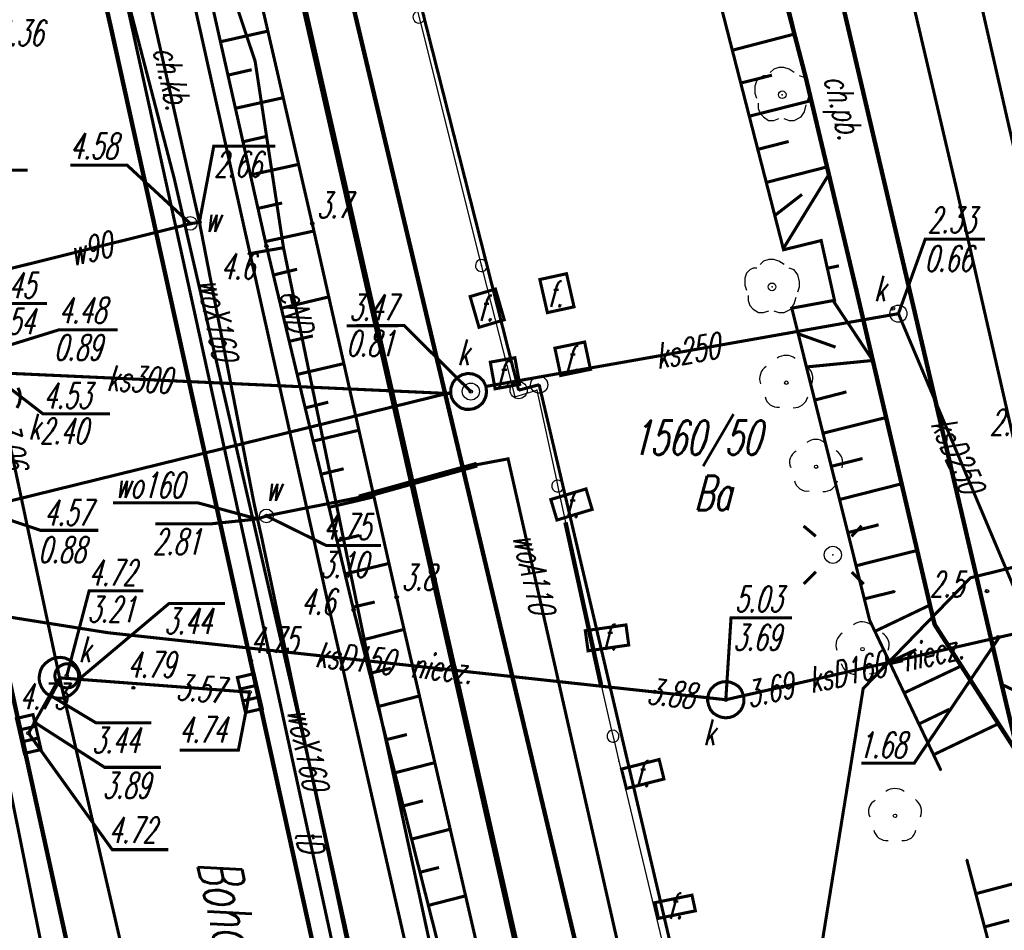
# Model space of a CAD drawing. Extents: x 6425777 to 6426103, y 6050596 to 6051176.
# Tile 37 of 72: x 6425841 to 6425870, y 6050862 to 6050889. Entities that reach past the tile are written whole.
import ezdxf

# ---------------------------------------------------------------- set-up
doc = ezdxf.new("R2010")
doc.units = 0
doc.header["$MEASUREMENT"] = 0
for name, pattern in [('BKO', [1.5, 1, -0.5]), ('GUZ', [1.5, 1, -0.5]), ('KOR', [4, 3, -1]), ('WRU', [1.5, 1, -0.5])]:
    doc.linetypes.add(name, pattern=pattern)
doc.layers.get('0').update_dxf_attribs({"linetype": 'CONTINUOUS'})
for name, color, linetype in [('202_punkt_graniczny', 7, 'CONTINUOUS'), ('210_oznaczenie_konturu_uzytku_gruntowego', 96, 'CONTINUOUS'), ('211_numer_dzialki_ewidencyjnej', 7, 'CONTINUOUS'), ('218_kontur_uzytku_gruntowego', 96, 'GUZ'), ('219_dzialka_ewidencyjna', 7, 'CONTINUOUS'), ('360_Fundament_obrys', 7, 'CONTINUOUS'), ('432_Jezdnia', 7, 'CONTINUOUS'), ('510_Podpora_jednoslupowa_symb__SEPOW', 7, 'CONTINUOUS'), ('621_Punkt_rzednej_przewodu_SWPOD', 5, 'CONTINUOUS'), ('621_Punkt_rzednej_przewodu_SWPOD_Atr2', 5, 'CONTINUOUS'), ('621_Punkt_rzednej_przewodu_SWPOD_Atr3', 5, 'CONTINUOUS'), ('622_Punkt_rzednej_przewodu_SKPOD', 36, 'CONTINUOUS'), ('622_Punkt_rzednej_przewodu_SKPOD_Atr2', 36, 'CONTINUOUS'), ('622_Punkt_rzednej_przewodu_SKPOD_Atr3', 36, 'CONTINUOUS'), ('820_Skarpa_nieumocniona', 7, 'CONTINUOUS'), ('823_Szczyt_skarpy_nieumocninej', 7, 'WRU'), ('824_Podnoze_skarpy_nieumocninej', 7, 'WRU'), ('drzewo_lisciaste__punkt_', 96, 'CONTINUOUS'), ('GEO_KOM___drzewa_lisciaste', 96, 'CONTINUOUS'), ('GEO_KOM_fundament', 7, 'CONTINUOUS'), ('GEO_KOM_obszar_utwardzony', 7, 'KOR'), ('GEO_KOM_opis_nawierzchni', 7, 'CONTINUOUS'), ('GEO_KOM_siec_e', 1, 'CONTINUOUS'), ('jezdnia__powierzchnia_', 7, 'KOR'), ('komora_podziemna___przewod_kanalizacyjny__powierzchnia_', 36, 'CONTINUOUS'), ('kratka_sciekowa__punkt_', 36, 'CONTINUOUS'), ('kraweznik__linia_', 7, 'CONTINUOUS'), ('latarnia__punkt_', 7, 'CONTINUOUS'), ('ogrodzenie_trwale__linia_', 7, 'CONTINUOUS'), ('przewod_elektroenergetyczny__linia_', 1, 'CONTINUOUS'), ('przewod_kanalizacyjny__linia_', 36, 'CONTINUOUS'), ('przewod_kanalizacyjny__linia__Atr1', 36, 'CONTINUOUS'), ('przewod_telekomunikacyjny__linia_', 30, 'CONTINUOUS'), ('przewod_telekomunikacyjny__linia__Atr1', 30, 'CONTINUOUS'), ('przewod_wodociagowy__linia_', 5, 'CONTINUOUS'), ('przewod_wodociagowy__linia__Atr1', 5, 'CONTINUOUS'), ('punkt_o_okreslonej_wysokosci__siec_kanalizacyjna_', 36, 'CONTINUOUS'), ('punkt_o_okreslonej_wysokosci__siec_kanalizacyjna__Atr2', 36, 'CONTINUOUS'), ('punkt_o_okreslonej_wysokosci__siec_kanalizacyjna__Atr3', 36, 'CONTINUOUS'), ('punkt_o_okreslonej_wysokosci__siec_telekomunikacyjna__Atr2', 30, 'CONTINUOUS'), ('punkt_o_okreslonej_wysokosci__siec_wodociagowa_', 5, 'CONTINUOUS'), ('punkt_o_okreslonej_wysokosci__siec_wodociagowa__Atr2', 5, 'CONTINUOUS'), ('punkt_o_okreslonej_wysokosci__siec_wodociagowa__Atr3', 5, 'CONTINUOUS'), ('punkt_wysokosciowy_naturalny', 7, 'CONTINUOUS'), ('punkt_wysokosciowy_naturalny_Atr2', 7, 'CONTINUOUS'), ('punkt_wysokosciowy_sztuczny', 7, 'CONTINUOUS'), ('punkt_wysokosciowy_sztuczny_Atr2', 7, 'CONTINUOUS'), ('rura_ochronna___przewod_wodociagowy__linia_', 7, 'CONTINUOUS'), ('Sn_15kV', 1, 'BKO'), ('studzienka___przewod_kanalizacyjny__powierzchnia_', 36, 'CONTINUOUS'), ('tor_kolejowy__linia_', 7, 'CONTINUOUS'), ('wlaz___siec_kanalizacyjna__powierzchnia_', 7, 'CONTINUOUS'), ('wlaz___siec_kanalizacyjna__powierzchnia__Atr17', 7, 'CONTINUOUS'), ('wlaz_okragly___siec_kanalizacyjna__punkt_', 7, 'CONTINUOUS'), ('wlaz_okragly___siec_kanalizacyjna__punkt__Atr17', 7, 'CONTINUOUS'), ('zasuwa___siec_wodociagowa__punkt_', 5, 'CONTINUOUS'), ('zasuwa___siec_wodociagowa__punkt__Atr17', 5, 'CONTINUOUS')]:
    doc.layers.add(name, color=color, linetype=linetype)
doc.styles.get("Standard").update_dxf_attribs({"font": 'simplex.shx', "width": 0.85})

# ---------------------------------------------------------------- blocks, each defined once
blk = doc.blocks.new('202')
at = {"color": 0, "linetype": 'Continuous'}
blk.add_circle((0, 0), 0.5, dxfattribs=at)
blk = doc.blocks.new('922')
at = {"color": 0, "linetype": 'Continuous'}
for points in [[(0.7, 1.3), (0.4, 1.5), (0.1, 1.6), (-0.2, 1.6), (-0.5, 1.5), (-0.7, 1.3)], [(-0.9, 1.1), (-1.1, 1.1), (-1.3, 1), (-1.5, 0.8), (-1.6, 0.5), (-1.6, 0.1), (-1.5, -0.2)], [(1.5, -0.3), (1.6, 0), (1.6, 0.3), (1.5, 0.7), (1.3, 1), (1, 1.1)], [(-1.4, -0.5), (-1.4, -0.8), (-1.3, -1.1), (-1.1, -1.3), (-0.8, -1.5), (-0.5, -1.5), (-0.2, -1.4)], [(0.1, -1.4), (0.4, -1.5), (0.7, -1.5), (1.1, -1.3), (1.3, -1), (1.4, -0.6)]]:
    blk.add_lwpolyline(points, dxfattribs=at)
blk.add_circle((0, 0), 0.224, dxfattribs=at)
blk = doc.blocks.new('801')
at = {"color": 0, "linetype": 'Continuous'}
blk.add_circle((0, 0), 0.1, dxfattribs=at)

msp = doc.modelspace()

# ---------------------------------------------------------------- linework, layer by layer
for p in [(6425843.37, 6050888.59), (6425847.59, 6050887.6), (6425863.7, 6050887.12), (6425864.28, 6050884.77), (6425845.22, 6050884.18), (6425845.96, 6050882.89), (6425845.69, 6050882.85), (6425845.69, 6050882.84), (6425849.26, 6050882.85), (6425864.15, 6050882.35), (6425847.92, 6050882.19), (6425848.42, 6050882.14), (6425848.42, 6050882.14), (6425863.05, 6050882.08), (6425847.39, 6050881.96), (6425854.21, 6050881.62), (6425865.17, 6050880.94), (6425864.54, 6050880.6), (6425863.29, 6050880.37), (6425866.41, 6050880.21), (6425854.34, 6050878.08), (6425855.9, 6050878.13), (6425853.31, 6050877.9), (6425853.31, 6050877.87), (6425853.9, 6050877.93), (6425855.19, 6050877.78), (6425855.3, 6050877.97), (6425855.83, 6050877.97), (6425851.71, 6050877.33), (6425854.08, 6050875.79), (6425854.99, 6050875.96), (6425850.63, 6050874.83), (6425847.56, 6050874.65), (6425847.92, 6050874.29), (6425847.66, 6050874.2), (6425856.67, 6050874.1), (6425847.77, 6050873.71), (6425864.49, 6050873.15), (6425868.52, 6050872.48), (6425866.3, 6050872.08), (6425869, 6050872.09), (6425851.73, 6050871.91), (6425847.75, 6050871.43), (6425849.77, 6050871.52), (6425850.47, 6050871.54), (6425867.37, 6050871.52), (6425865.57, 6050871.23), (6425867.46, 6050871.13), (6425867.47, 6050871.11), (6425843.29, 6050870.87), (6425869.33, 6050870.74), (6425869.36, 6050870.74), (6425850.84, 6050870.39), (6425847.47, 6050870.05), (6425841.87, 6050869.55), (6425842.08, 6050869.61), (6425842.42, 6050869.53), (6425842.44, 6050869.51), (6425857.71, 6050869.34), (6425844.03, 6050869.26), (6425847.15, 6050869.16), (6425847.43, 6050869.13), (6425859.28, 6050869.14), (6425863.02, 6050869.29), (6425865.38, 6050869.24), (6425841.59, 6050869.04), (6425861.36, 6050868.91), (6425841.15, 6050868.24), (6425840.96, 6050867.93), (6425858.23, 6050867.11), (6425867.65, 6050866.85), (6425849.38, 6050866.15), (6425868.41, 6050864.23)]:
    msp.add_point(p)
at = {"color": 7}
for p in [(6425868.12, 6050883.82), (6425866.53, 6050881.78), (6425869.43, 6050869.36)]:
    msp.add_point(p, dxfattribs=at)
at = {"layer": '202_punkt_graniczny', "color": 7}
for p in [(6425855.9, 6050878.13), (6425855.3, 6050877.97)]:
    msp.add_point(p, dxfattribs=at)
at = {"layer": '218_kontur_uzytku_gruntowego', "linetype": 'GUZ', "const_width": 0.09}
for points in [[(6425864.8, 6050906.99), (6425881.51, 6050833.52)], [(6425848.9, 6050903.19), (6425855.3, 6050877.97)], [(6425855.3, 6050877.97), (6425855.9, 6050878.13)], [(6425855.9, 6050878.13), (6425867.08, 6050830.49)]]:
    msp.add_lwpolyline(points, dxfattribs=at)
at = {"layer": '219_dzialka_ewidencyjna', "linetype": 'Continuous', "const_width": 0.09}
for points in [[(6425881.51, 6050833.52), (6425864.8, 6050906.99)], [(6425855.3, 6050877.97), (6425848.9, 6050903.19)], [(6425855.9, 6050878.13), (6425855.3, 6050877.97)], [(6425867.08, 6050830.49), (6425855.9, 6050878.13)]]:
    msp.add_lwpolyline(points, dxfattribs=at)
at = {"layer": '360_Fundament_obrys', "linetype": 'Continuous', "const_width": 0.09}
for points in [[(6425855.92, 6050881.21), (6425856.14, 6050880.24), (6425856.92, 6050880.41), (6425856.7, 6050881.38)], [(6425853.88, 6050880.71), (6425854.14, 6050879.81), (6425854.88, 6050880.03), (6425854.62, 6050880.93)], [(6425856.36, 6050879.2), (6425856.53, 6050878.4), (6425857.4, 6050878.58), (6425857.23, 6050879.38)], [(6425854.47, 6050878.79), (6425854.61, 6050878.01), (6425855.33, 6050878.14), (6425855.19, 6050878.92)], [(6425856.24, 6050874.77), (6425857.27, 6050875.08), (6425857.45, 6050874.48), (6425856.42, 6050874.17)], [(6425857.25, 6050870.93), (6425858.44, 6050871.1), (6425858.52, 6050870.51), (6425857.33, 6050870.34)], [(6425858.31, 6050866.88), (6425859.41, 6050867.16), (6425859.55, 6050866.59), (6425858.45, 6050866.31)], [(6425860.37, 6050863.19), (6425860.47, 6050862.73), (6425859.39, 6050862.51), (6425859.29, 6050862.97)]]:
    msp.add_lwpolyline(points, close=True, dxfattribs=at)
at = {"layer": '510_Podpora_jednoslupowa_symb__SEPOW', "linetype": 'Continuous'}
msp.add_circle((6425864.49, 6050873.15), 0.25, dxfattribs=at)
at = {"layer": '510_Podpora_jednoslupowa_symb__SEPOW', "color": 7}
msp.add_point((6425864.49, 6050873.15), dxfattribs=at)
at = {"layer": '621_Punkt_rzednej_przewodu_SWPOD', "linetype": 'Continuous'}
msp.add_circle((6425845.96, 6050882.89), 0.05, dxfattribs=at)
at = {"layer": '621_Punkt_rzednej_przewodu_SWPOD_Atr2', "linetype": 'Continuous', "const_width": 0.09}
msp.add_lwpolyline([(6425845.96, 6050882.89), (6425846.38, 6050885.112), (6425848.185, 6050885.112)], dxfattribs=at)
at = {"layer": '622_Punkt_rzednej_przewodu_SKPOD', "linetype": 'Continuous'}
for centre in [(6425869.33, 6050870.74), (6425842.44, 6050869.51), (6425863.02, 6050869.29), (6425841.59, 6050869.04), (6425847.15, 6050869.16), (6425859.28, 6050869.14), (6425841.15, 6050868.24)]:
    msp.add_circle(centre, 0.05, dxfattribs=at)
at = {"layer": '622_Punkt_rzednej_przewodu_SKPOD_Atr2', "linetype": 'Continuous', "const_width": 0.09}
for points in [[(6425842.44, 6050869.51), (6425845.074, 6050871.728), (6425846.705, 6050871.728)], [(6425869.36, 6050870.74), (6425866.87, 6050867.05), (6425865.321, 6050867.053)], [(6425841.59, 6050869.04), (6425842.932, 6050868.235), (6425844.556, 6050868.235)], [(6425841.15, 6050868.24), (6425843.187, 6050866.93), (6425844.838, 6050866.93)]]:
    msp.add_lwpolyline(points, dxfattribs=at)
at = {"layer": '820_Skarpa_nieumocniona', "linetype": 'Continuous', "const_width": 0.09}
for points in [[(6425846.58, 6050888.17), (6425847.96, 6050888.48)], [(6425861.55, 6050887.92), (6425863.39, 6050888.4)], [(6425846.79, 6050887.19), (6425847.49, 6050887.35)], [(6425861.8, 6050886.96), (6425862.71, 6050887.19)], [(6425847.01, 6050886.22), (6425848.41, 6050886.53)], [(6425862.05, 6050885.99), (6425863.87, 6050886.45)], [(6425847.23, 6050885.24), (6425847.93, 6050885.4)], [(6425862.3, 6050885.02), (6425863.2, 6050885.25)], [(6425847.45, 6050884.27), (6425848.86, 6050884.58)], [(6425862.54, 6050884.05), (6425864.34, 6050884.51)], [(6425863.04, 6050882.11), (6425864.39, 6050884.31)], [(6425862.79, 6050883.08), (6425863.59, 6050883.7)], [(6425847.67, 6050883.29), (6425848.38, 6050883.45)], [(6425847.89, 6050882.32), (6425849.31, 6050882.63)], [(6425848.12, 6050881.34), (6425848.82, 6050881.51)], [(6425864.33, 6050881.54), (6425864.67, 6050881.61)], [(6425848.36, 6050880.37), (6425849.74, 6050880.7)], [(6425864.5, 6050880.59), (6425865.66, 6050878.84)], [(6425848.59, 6050879.4), (6425849.28, 6050879.56)], [(6425863.48, 6050879.62), (6425864.57, 6050879.23)], [(6425863.72, 6050878.65), (6425865.66, 6050878.84)], [(6425848.82, 6050878.43), (6425850.19, 6050878.75)], [(6425863.96, 6050877.68), (6425864.89, 6050877.92)], [(6425849.05, 6050877.45), (6425849.73, 6050877.62)], [(6425864.2, 6050876.71), (6425866.05, 6050877.17)], [(6425849.29, 6050876.48), (6425850.63, 6050876.8)], [(6425864.44, 6050875.74), (6425865.36, 6050875.97)], [(6425849.52, 6050875.51), (6425850.18, 6050875.67)], [(6425864.69, 6050874.77), (6425866.5, 6050875.23)], [(6425849.75, 6050874.54), (6425851.07, 6050874.85)], [(6425864.93, 6050873.8), (6425865.83, 6050874.03)], [(6425849.99, 6050873.56), (6425850.64, 6050873.72)], [(6425865.17, 6050872.83), (6425866.96, 6050873.28)], [(6425850.22, 6050872.59), (6425851.51, 6050872.9)], [(6425865.41, 6050871.86), (6425866.3, 6050872.08)], [(6425850.45, 6050871.62), (6425851.09, 6050871.77)], [(6425865.72, 6050870.91), (6425867.33, 6050871.68)], [(6425850.7, 6050870.65), (6425851.95, 6050870.97)], [(6425866.15, 6050870.01), (6425866.93, 6050870.38)], [(6425866.58, 6050869.11), (6425868.25, 6050869.9)], [(6425850.94, 6050869.68), (6425851.56, 6050869.83)], [(6425851.19, 6050868.71), (6425852.4, 6050869.02)], [(6425867.01, 6050868.2), (6425867.9, 6050868.63)], [(6425867.44, 6050867.3), (6425869.34, 6050868.21)], [(6425851.43, 6050867.74), (6425852.03, 6050867.89)], [(6425851.68, 6050866.77), (6425852.85, 6050867.07)], [(6425851.92, 6050865.8), (6425852.5, 6050865.95)], [(6425852.17, 6050864.83), (6425853.3, 6050865.12)], [(6425852.41, 6050863.86), (6425852.97, 6050864)], [(6425868.67, 6050863.23), (6425870.14, 6050863.62)], [(6425852.66, 6050862.89), (6425853.75, 6050863.17)], [(6425868.93, 6050862.26), (6425869.65, 6050862.45)]]:
    msp.add_lwpolyline(points, dxfattribs=at)
at = {"layer": '823_Szczyt_skarpy_nieumocninej', "linetype": 'WRU', "const_width": 0.09}
for points in [[(6425826.63, 6050963.82), (6425827.87, 6050958.98), (6425830.49, 6050950.95), (6425834.67, 6050938.11), (6425835.05, 6050936.95), (6425835.52, 6050935.23), (6425836.91, 6050930.26), (6425837.49, 6050928), (6425838.35, 6050924.63), (6425840.29, 6050916.33), (6425843.99, 6050900.66), (6425846.15, 6050890.06), (6425847.92, 6050882.19), (6425850.47, 6050871.54), (6425853.76, 6050858.53)], [(6425867.65, 6050866.85), (6425865.57, 6050871.23), (6425863.29, 6050880.37), (6425864.54, 6050880.6), (6425864.15, 6050882.35), (6425863.05, 6050882.08), (6425861.05, 6050889.87), (6425860.2, 6050894.94), (6425860.4, 6050898.14)], [(6425869.4, 6050858.83), (6425869.44, 6050860.32), (6425868.41, 6050864.23)]]:
    msp.add_lwpolyline(points, dxfattribs=at)
at = {"layer": '824_Podnoze_skarpy_nieumocninej', "linetype": 'WRU', "const_width": 0.09}
for points in [[(6425826.63, 6050963.82), (6425828.42, 6050959.11), (6425832.78, 6050946.37), (6425835.77, 6050937.27), (6425837.78, 6050929.98), (6425845.1, 6050900.91), (6425849.26, 6050882.85), (6425851.73, 6050871.91), (6425854.8, 6050858.61)], [(6425860.4, 6050898.14), (6425862.96, 6050890.13), (6425864.28, 6050884.77), (6425867.46, 6050871.13), (6425869.93, 6050867.29)]]:
    msp.add_lwpolyline(points, dxfattribs=at)
at = {"layer": 'drzewo_lisciaste__punkt_', "linetype": 'Continuous'}
for centre in [(6425863.13, 6050878.19), (6425864, 6050875.73), (6425865.36, 6050870.39), (6425866.31, 6050865.51)]:
    msp.add_circle(centre, 0.05, dxfattribs=at)
for centre, radius, start, end in [((6425863.12, 6050878.554), 0.436, 51.4238, 126.5193), ((6425862.766, 6050878.31), 0.416, 122.8412, 201.1479), ((6425863.501, 6050878.318), 0.408, 337.4592, 57.2536), ((6425862.888, 6050877.859), 0.39, 192.4268, 275.9031), ((6425863.342, 6050877.886), 0.43, 268.5679, 344.8292), ((6425863.988, 6050876.134), 0.396, 47.6248, 129.852), ((6425863.588, 6050875.864), 0.366, 117.8683, 205.8519), ((6425864.353, 6050875.835), 0.431, 341.2703, 56.9842), ((6425863.746, 6050875.402), 0.386, 193.3692, 277.685), ((6425864.234, 6050875.41), 0.404, 265.3516, 346.3146), ((6425865.35, 6050870.771), 0.419, 49.9365, 128.0068), ((6425864.996, 6050870.513), 0.416, 123.1802, 201.5527), ((6425865.748, 6050870.515), 0.392, 336.8412, 59.6233), ((6425865.141, 6050870.076), 0.418, 194.0366, 272.4481), ((6425865.606, 6050870.058), 0.387, 263.4452, 347.5946), ((6425866.308, 6050865.852), 0.458, 53.9719, 125.6793), ((6425865.882, 6050865.648), 0.349, 115.9547, 207.5877), ((6425866.658, 6050865.637), 0.43, 338.7577, 54.7223), ((6425866.077, 6050865.183), 0.398, 192.7344, 274.6768), ((6425866.564, 6050865.149), 0.359, 261.6731, 351.5658)]:
    msp.add_arc(centre, radius, start, end, dxfattribs=at)
at = {"layer": 'GEO_KOM___drzewa_lisciaste'}
for p in [(6425863.011, 6050886.618), (6425862.714, 6050880.995)]:
    msp.add_point(p, dxfattribs=at)
at = {"layer": 'GEO_KOM_obszar_utwardzony', "linetype": 'KOR', "const_width": 0.09}
msp.add_lwpolyline([(6425859.95, 6050973.694), (6425851.686, 6050966.231), (6425851.91, 6050965.32), (6425865.256, 6050912.384), (6425871.29, 6050886.67), (6425873.589, 6050876.134), (6425872.38, 6050869.87), (6425869.74, 6050869.21), (6425869.43, 6050869.36), (6425866.53, 6050881.78), (6425864.2, 6050891.73), (6425860.6, 6050906.93), (6425859.9, 6050909.86), (6425857.1, 6050921.61), (6425855.539, 6050926.314), (6425855.391, 6050926.957), (6425847.119, 6050962.975), (6425845.91, 6050965.369), (6425844.643, 6050966.997), (6425843.31, 6050967.779), (6425829.58, 6050965.76), (6425827.66, 6050965.18), (6425825.56, 6050971.67), (6425827.44, 6050972.51)], dxfattribs=at)
at = {"layer": 'GEO_KOM_siec_e', "linetype": 'Continuous', "const_width": 0.09}
for points in [[(6425836.36, 6050930.868), (6425838.63, 6050922.18), (6425839.52, 6050919.07), (6425841.05, 6050913.78), (6425843.58, 6050903.06), (6425845.3, 6050894.45), (6425847.59, 6050887.6), (6425848.42, 6050882.14), (6425847.39, 6050881.96)], [(6425848.42, 6050882.14), (6425850.84, 6050870.39), (6425853.2, 6050859.47), (6425854.6, 6050852), (6425855.77, 6050845.45), (6425856.81, 6050843.18), (6425857.86, 6050838.76), (6425858.45, 6050835.38), (6425857.39, 6050834.61)]]:
    msp.add_lwpolyline(points, dxfattribs=at)
at = {"layer": 'jezdnia__powierzchnia_', "linetype": 'KOR', "const_width": 0.09}
msp.add_lwpolyline([(6425825.83, 6050963.78), (6425831.01, 6050947.79), (6425834.02, 6050938.28), (6425836.79, 6050928.66), (6425839.31, 6050918.35), (6425841.49, 6050908.65), (6425849.77, 6050871.52), (6425852.86, 6050857.93)], dxfattribs=at)
at = {"layer": 'komora_podziemna___przewod_kanalizacyjny__powierzchnia_', "linetype": 'Continuous', "const_width": 0.09}
msp.add_lwpolyline([(6425840.62, 6050877.45), (6425840.68, 6050877.56), (6425840.71, 6050877.68), (6425840.72, 6050877.8), (6425840.7, 6050877.93), (6425840.65, 6050878.04)], dxfattribs=at)
msp.add_lwpolyline([(6425841.45, 6050869.97), (6425841.37, 6050869.88), (6425841.31, 6050869.76), (6425841.28, 6050869.64), (6425841.27, 6050869.52), (6425841.29, 6050869.4), (6425841.34, 6050869.28), (6425841.41, 6050869.17), (6425841.49, 6050869.09), (6425841.6, 6050869.02), (6425841.71, 6050868.97), (6425841.84, 6050868.95), (6425841.96, 6050868.96), (6425842.08, 6050868.99), (6425842.19, 6050869.05), (6425842.29, 6050869.13), (6425842.37, 6050869.22), (6425842.43, 6050869.34), (6425842.46, 6050869.46), (6425842.47, 6050869.58), (6425842.45, 6050869.7), (6425842.4, 6050869.82), (6425842.33, 6050869.93), (6425842.25, 6050870.01), (6425842.14, 6050870.08), (6425842.03, 6050870.13), (6425841.9, 6050870.15), (6425841.78, 6050870.14), (6425841.66, 6050870.11), (6425841.55, 6050870.05)], close=True, dxfattribs=at)
at = {"layer": 'kratka_sciekowa__punkt_', "linetype": 'Continuous', "const_width": 0.09}
for points in [[(6425847.561, 6050869.674), (6425847.799, 6050868.647), (6425847.308, 6050868.535), (6425847.071, 6050869.56)], [(6425841.092, 6050868.474), (6425841.328, 6050867.45), (6425840.838, 6050867.338), (6425840.606, 6050868.361)]]:
    msp.add_lwpolyline(points, close=True, dxfattribs=at)
for points in [[(6425847.149, 6050869.222), (6425847.641, 6050869.332)], [(6425847.23, 6050868.875), (6425847.716, 6050868.99)], [(6425840.681, 6050868.021), (6425841.17, 6050868.134)], [(6425840.761, 6050867.675), (6425841.251, 6050867.79)]]:
    msp.add_lwpolyline(points, dxfattribs=at)
at = {"layer": 'kratka_sciekowa__punkt_', "color": 7}
for p in [(6425847.43, 6050869.13), (6425840.96, 6050867.93)]:
    msp.add_point(p, dxfattribs=at)
at = {"layer": 'kraweznik__linia_', "linetype": 'Continuous', "const_width": 0.13}
for points in [[(6425858.56, 6050802.95), (6425859.31, 6050804.79), (6425859.77, 6050806.74), (6425860.05, 6050809.18), (6425860.05, 6050811.08), (6425859.83, 6050813.49), (6425859.47, 6050815.64), (6425858.46, 6050820.23), (6425851.98, 6050849.51), (6425843.37, 6050888.59), (6425836.75, 6050917.89), (6425834.37, 6050927.68), (6425832.89, 6050933.04), (6425831.57, 6050937.43), (6425828.57, 6050946.91), (6425825.13, 6050957.62), (6425824.69, 6050959.13), (6425824.59, 6050960.26), (6425824.73, 6050961.36), (6425825.22, 6050962.77), (6425825.83, 6050963.78), (6425826.43, 6050964.42), (6425827.66, 6050965.18)], [(6425858.14, 6050856.84), (6425849.3, 6050894.09), (6425846.21, 6050907.15), (6425847.69, 6050907.47)], [(6425859.29, 6050906.64), (6425862.82, 6050895.92), (6425864.2, 6050891.73), (6425866.53, 6050881.78), (6425869.43, 6050869.36), (6425869.92, 6050867.3)], [(6425860.4, 6050898.14), (6425862.68, 6050891.02), (6425863.7, 6050887.12), (6425865.17, 6050880.94), (6425867.37, 6050871.52), (6425867.47, 6050871.11), (6425869.92, 6050867.3)], [(6425831.49, 6050873.09), (6425835.58, 6050873.93), (6425836.87, 6050874.08), (6425838.04, 6050873.96), (6425838.97, 6050873.43), (6425839.7, 6050872.26), (6425840.32, 6050869.86), (6425845.24, 6050847.36), (6425846.97, 6050839.58), (6425850.88, 6050822.04), (6425851.47, 6050818.68), (6425851.68, 6050817.08), (6425851.92, 6050814.08), (6425851.9, 6050812.08), (6425851.77, 6050809.77), (6425851.58, 6050808.06)], [(6425856.67, 6050874.1), (6425857.71, 6050869.34)]]:
    msp.add_lwpolyline(points, dxfattribs=at)
at = {"layer": 'latarnia__punkt_', "linetype": 'Continuous', "const_width": 0.09}
for points in [[(6425863.635, 6050873.995), (6425863.993, 6050873.694)], [(6425865.038, 6050873.692), (6425865.334, 6050874)], [(6425863.996, 6050872.657), (6425863.64, 6050872.301)], [(6425865.043, 6050872.647), (6425865.392, 6050872.294)]]:
    msp.add_lwpolyline(points, dxfattribs=at)
at = {"layer": 'latarnia__punkt_', "color": 7}
msp.add_point((6425864.49, 6050873.15), dxfattribs=at)
at = {"layer": 'ogrodzenie_trwale__linia_', "linetype": 'Continuous'}
msp.add_lwpolyline([(6425852.34, 6050889.062, 1), (6425852.425, 6050888.722, 1), (6425852.34, 6050889.062), (6425852.425, 6050888.722), (6425854.168, 6050881.788), (6425854.168, 6050881.788, 1), (6425854.253, 6050881.448, 1), (6425854.168, 6050881.788), (6425854.254, 6050881.448), (6425855.19, 6050877.78), (6425855.19, 6050877.78), (6425855.83, 6050877.97), (6425855.83, 6050877.97), (6425856.404, 6050875.335), (6425856.404, 6050875.335, 1), (6425856.478, 6050874.993, 1), (6425856.404, 6050875.335), (6425856.478, 6050874.993), (6425857.71, 6050869.34), (6425857.71, 6050869.34), (6425858.02, 6050868.012), (6425858.02, 6050868.012, 1), (6425858.099, 6050867.671, 1), (6425858.02, 6050868.012), (6425858.099, 6050867.671), (6425858.23, 6050867.11)], format="xyb", dxfattribs=at)
msp.add_lwpolyline([(6425858.23, 6050867.11), (6425859.894, 6050860.156)], dxfattribs=at)
at = {"layer": 'przewod_elektroenergetyczny__linia_', "linetype": 'Continuous', "const_width": 0.09}
for points in [[(6425874.51, 6050802.19), (6425870.21, 6050814.83), (6425866.48, 6050825.42), (6425867.55, 6050830.77), (6425865.69, 6050837.55), (6425868.41, 6050844.29), (6425864.36, 6050853.01), (6425863.95, 6050860.39), (6425865.38, 6050869.24), (6425868.52, 6050872.48), (6425878.84, 6050875.02), (6425880.2, 6050873.91), (6425886.12, 6050876.27), (6425898.99, 6050878.65), (6425902.86, 6050879.33), (6425904.88, 6050881.17), (6425903.33, 6050891.16), (6425897.78, 6050923.14)], [(6425828.95, 6050915.13), (6425833.01, 6050897.26), (6425832.39, 6050897.1), (6425833.74, 6050890.87), (6425835.13, 6050885.86), (6425836.56, 6050882.61), (6425837.41, 6050879.79), (6425838.37, 6050873.19), (6425839.18, 6050872.24), (6425839.68, 6050869.99), (6425842.26, 6050857.13)]]:
    msp.add_lwpolyline(points, dxfattribs=at)
at = {"layer": 'przewod_kanalizacyjny__linia_', "linetype": 'Continuous', "const_width": 0.09}
for points in [[(6425887.19, 6050883.57), (6425888.14, 6050879.87), (6425880.47, 6050874.73), (6425870.86, 6050871.15), (6425870.22, 6050871.17), (6425866.41, 6050880.21)], [(6425866.41, 6050880.21), (6425854.34, 6050878.08)], [(6425853.31, 6050877.87), (6425838.09, 6050878.57)], [(6425853.31, 6050877.9), (6425839.01, 6050874.38), (6425825.96, 6050871.614)], [(6425840.12, 6050877.77), (6425841.87, 6050869.55), (6425847.55, 6050844.9), (6425852.05, 6050824.3), (6425851.23, 6050821.26)], [(6425838.32, 6050871.66), (6425843.29, 6050870.87), (6425861.36, 6050868.91)], [(6425861.36, 6050868.91), (6425869.76, 6050870.83), (6425870.22, 6050871.17)], [(6425840.96, 6050867.93), (6425841.87, 6050869.55), (6425847.43, 6050869.13)]]:
    msp.add_lwpolyline(points, dxfattribs=at)
at = {"layer": 'przewod_telekomunikacyjny__linia_', "linetype": 'Continuous', "const_width": 0.09}
msp.add_lwpolyline([(6425812.26, 6050995.19), (6425814.86, 6050984.52), (6425817.91, 6050972.57), (6425821.65, 6050961.52), (6425824.51, 6050952.97), (6425827.48, 6050945.92), (6425835.51, 6050925.29), (6425836.29, 6050922.92), (6425838.99, 6050910.54), (6425843.11, 6050892.6), (6425847.75, 6050871.43), (6425850.45, 6050859.02), (6425853.82, 6050844.27), (6425855.4, 6050836.68), (6425856.7, 6050829.88), (6425858.86, 6050817.7), (6425859.33, 6050809.12), (6425858.79, 6050805.26), (6425857.94, 6050803.16), (6425855.74, 6050797.83), (6425853.43, 6050793.03), (6425850.85, 6050788.35), (6425849.12, 6050785.21), (6425836.612, 6050764.592)], dxfattribs=at)
at = {"layer": 'przewod_wodociagowy__linia_', "linetype": 'Continuous', "const_width": 0.09}
for points in [[(6425802.26, 6051054.07), (6425802.5, 6051053.3), (6425802.57, 6051052.63), (6425807.13, 6051032.11), (6425811.75, 6051015.23), (6425814.5, 6051003.03), (6425816.4, 6050995.75), (6425820.86, 6050979.59), (6425825.17, 6050964.71), (6425829.29, 6050948.23), (6425834.93, 6050931.84), (6425845.96, 6050882.89), (6425847.56, 6050874.65)], [(6425850.85, 6050788.35), (6425853.43, 6050793.03), (6425857.25, 6050800.07), (6425858.52, 6050805.32), (6425859.71, 6050811.85), (6425858.85, 6050820.38), (6425854.58, 6050842.52), (6425849.38, 6050866.15), (6425845.22, 6050884.18), (6425836.52, 6050917.63), (6425833.02, 6050930.78), (6425827.03, 6050947.56), (6425824.17, 6050955.13), (6425820.07, 6050966.77), (6425818.09, 6050972.14), (6425812.91, 6050989.2), (6425811.09, 6050995.03), (6425805.31, 6051013.77), (6425800.48, 6051030.42), (6425794.793, 6051049.484)], [(6425845.96, 6050882.89), (6425845.69, 6050882.84), (6425832.77, 6050879.62)], [(6425871.43, 6050823.31), (6425870.07, 6050822.98), (6425867.93, 6050822.3), (6425860.48, 6050852.11), (6425858.52, 6050860.37), (6425854.99, 6050875.96), (6425854.08, 6050875.79), (6425850.63, 6050874.83), (6425847.92, 6050874.29), (6425847.66, 6050874.2)], [(6425847.56, 6050874.65), (6425847.66, 6050874.2), (6425847.77, 6050873.71)], [(6425853.34, 6050847.29), (6425847.77, 6050873.71)]]:
    msp.add_lwpolyline(points, dxfattribs=at)
at = {"layer": 'przewod_wodociagowy__linia__Atr1', "linetype": 'Continuous', "const_width": 0.09}
msp.add_lwpolyline([(6425847.66, 6050874.2), (6425845.921, 6050874.671), (6425843.435, 6050874.671)], dxfattribs=at)
at = {"layer": 'punkt_o_okreslonej_wysokosci__siec_kanalizacyjna_', "color": 34}
for p in [(6425866.25, 6050880.36), (6425853.9, 6050877.93), (6425842.08, 6050869.61), (6425847.43, 6050869.13), (6425861.36, 6050868.91), (6425840.96, 6050867.93)]:
    msp.add_point(p, dxfattribs=at)
at = {"layer": 'punkt_o_okreslonej_wysokosci__siec_kanalizacyjna__Atr2', "linetype": 'Continuous', "const_width": 0.09}
for points in [[(6425866.41, 6050880.21), (6425867.195, 6050882.392), (6425868.939, 6050882.392)], [(6425837, 6050879.73), (6425839.846, 6050880.508), (6425841.504, 6050880.508)], [(6425838.09, 6050878.57), (6425841.86, 6050879.74), (6425843.569, 6050879.74)], [(6425853.9, 6050877.93), (6425851.95, 6050879.86), (6425850.264, 6050879.857)], [(6425840.36, 6050878.07), (6425841.38, 6050877.28), (6425843.34, 6050877.28)], [(6425839.2, 6050874.58), (6425841.313, 6050873.867), (6425843.004, 6050873.867)], [(6425842.08, 6050869.61), (6425842.733, 6050872.094), (6425844.324, 6050872.094)], [(6425861.36, 6050868.91), (6425861.513, 6050871.308), (6425863.298, 6050871.308)], [(6425847.43, 6050869.13), (6425847.1, 6050867.43), (6425845.38, 6050867.43)], [(6425840.96, 6050867.93), (6425843.41, 6050864.52), (6425845.05, 6050864.52)]]:
    msp.add_lwpolyline(points, dxfattribs=at)
at = {"layer": 'punkt_o_okreslonej_wysokosci__siec_telekomunikacyjna__Atr2', "linetype": 'Continuous', "const_width": 0.09}
msp.add_lwpolyline([(6425835.46, 6050883.36), (6425839.27, 6050884.41), (6425840.94, 6050884.41)], dxfattribs=at)
at = {"layer": 'punkt_o_okreslonej_wysokosci__siec_wodociagowa_', "color": 5}
for p in [(6425845.69, 6050882.85), (6425847.92, 6050874.29), (6425847.66, 6050874.2)]:
    msp.add_point(p, dxfattribs=at)
at = {"layer": 'punkt_o_okreslonej_wysokosci__siec_wodociagowa__Atr2', "linetype": 'Continuous', "const_width": 0.09}
for points in [[(6425845.69, 6050882.85), (6425843.84, 6050884.56), (6425842.18, 6050884.56)], [(6425847.66, 6050874.2), (6425846.282, 6050874.056), (6425844.671, 6050874.056)], [(6425847.92, 6050874.29), (6425849.672, 6050873.424), (6425851.27, 6050873.424)]]:
    msp.add_lwpolyline(points, dxfattribs=at)
at = {"layer": 'punkt_wysokosciowy_naturalny', "color": 7}
for p in [(6425849.26, 6050882.85), (6425849.26, 6050882.85), (6425847.92, 6050882.19), (6425847.92, 6050882.19), (6425869, 6050872.09), (6425851.73, 6050871.91), (6425851.73, 6050871.91), (6425850.47, 6050871.54), (6425850.47, 6050871.54)]:
    msp.add_point(p, dxfattribs=at)
at = {"layer": 'punkt_wysokosciowy_sztuczny', "linetype": 'Continuous'}
for centre in [(6425843.37, 6050888.59), (6425847.47, 6050870.05), (6425844.03, 6050869.26)]:
    msp.add_circle(centre, 0.045, dxfattribs=at)
at = {"layer": 'rura_ochronna___przewod_wodociagowy__linia_', "linetype": 'Continuous', "const_width": 0.17}
msp.add_lwpolyline([(6425850.63, 6050874.83), (6425854.08, 6050875.79)], dxfattribs=at)
at = {"layer": 'Sn_15kV', "linetype": 'BKO', "const_width": 0.09}
msp.add_lwpolyline([(6425854.508, 6050908.706), (6425856.73, 6050899.98), (6425864.35, 6050899.94), (6425868.12, 6050883.82), (6425872.93, 6050862.71), (6425876.14, 6050849.13), (6425879.63, 6050834.02), (6425882.68, 6050822.19), (6425887.69, 6050808.93), (6425892.84, 6050798.79)], dxfattribs=at)
at = {"layer": 'studzienka___przewod_kanalizacyjny__powierzchnia_', "linetype": 'Continuous', "const_width": 0.09}
msp.add_lwpolyline([(6425854.34, 6050878.08), (6425854.36, 6050877.95), (6425854.35, 6050877.82), (6425854.3, 6050877.69), (6425854.23, 6050877.58), (6425854.12, 6050877.49), (6425854, 6050877.43), (6425853.87, 6050877.41), (6425853.74, 6050877.41), (6425853.61, 6050877.45), (6425853.5, 6050877.53), (6425853.41, 6050877.62), (6425853.34, 6050877.74), (6425853.31, 6050877.87), (6425853.32, 6050878.04), (6425853.38, 6050878.2), (6425853.49, 6050878.33), (6425853.64, 6050878.42), (6425853.81, 6050878.46), (6425853.98, 6050878.44), (6425854.13, 6050878.37), (6425854.26, 6050878.25), (6425854.34, 6050878.09), (6425854.36, 6050877.92), (6425854.33, 6050877.75), (6425854.25, 6050877.6), (6425854.12, 6050877.49), (6425853.96, 6050877.42)], dxfattribs=at)
at = {"layer": 'tor_kolejowy__linia_', "linetype": 'Continuous', "const_width": 0.17}
msp.add_lwpolyline([(6425859.78, 6050841.59), (6425851.71, 6050877.33), (6425846.68, 6050899.52), (6425843.65, 6050912.01), (6425840.22, 6050927.17), (6425838.21, 6050935.28), (6425835.89, 6050943.48), (6425833.2, 6050951.84), (6425828.65, 6050964.96), (6425822.17, 6050986.03), (6425815.97, 6051012.31), (6425811.83, 6051031.02)], dxfattribs=at)
at = {"layer": 'wlaz___siec_kanalizacyjna__powierzchnia_', "linetype": 'Continuous', "const_width": 0.09}
for points in [[(6425842.43, 6050869.61), (6425842.42, 6050869.68), (6425842.4, 6050869.75), (6425842.36, 6050869.81), (6425842.32, 6050869.87), (6425842.26, 6050869.91), (6425842.19, 6050869.94), (6425842.12, 6050869.96), (6425842.04, 6050869.96), (6425841.97, 6050869.94), (6425841.91, 6050869.91), (6425841.85, 6050869.87), (6425841.8, 6050869.81), (6425841.76, 6050869.75), (6425841.74, 6050869.68), (6425841.73, 6050869.61), (6425841.74, 6050869.53), (6425841.76, 6050869.46), (6425841.8, 6050869.4), (6425841.85, 6050869.35), (6425841.91, 6050869.3), (6425841.97, 6050869.27), (6425842.04, 6050869.26), (6425842.12, 6050869.26), (6425842.19, 6050869.27), (6425842.26, 6050869.3), (6425842.32, 6050869.35), (6425842.36, 6050869.4), (6425842.4, 6050869.46), (6425842.42, 6050869.53)], [(6425861.59, 6050868.43), (6425861.7, 6050868.5), (6425861.79, 6050868.59), (6425861.85, 6050868.7), (6425861.89, 6050868.83), (6425861.89, 6050868.96), (6425861.86, 6050869.08), (6425861.81, 6050869.2), (6425861.73, 6050869.3), (6425861.62, 6050869.37), (6425861.5, 6050869.42), (6425861.38, 6050869.44), (6425861.25, 6050869.43), (6425861.13, 6050869.39), (6425861.02, 6050869.32), (6425860.93, 6050869.23), (6425860.87, 6050869.12), (6425860.83, 6050868.99), (6425860.83, 6050868.86), (6425860.86, 6050868.74), (6425860.91, 6050868.62), (6425860.99, 6050868.52), (6425861.1, 6050868.45), (6425861.22, 6050868.4), (6425861.34, 6050868.38), (6425861.47, 6050868.39)]]:
    msp.add_lwpolyline(points, close=True, dxfattribs=at)
at = {"layer": 'wlaz_okragly___siec_kanalizacyjna__punkt_', "linetype": 'Continuous'}
for centre in [(6425866.41, 6050880.21), (6425853.9, 6050877.93)]:
    msp.add_circle(centre, 0.25, dxfattribs=at)
at = {"layer": 'zasuwa___siec_wodociagowa__punkt_', "linetype": 'Continuous'}
for centre in [(6425845.69, 6050882.85), (6425847.92, 6050874.29)]:
    msp.add_circle(centre, 0.2, dxfattribs=at)
at = {"layer": 'zasuwa___siec_wodociagowa__punkt_', "color": 7}
for p in [(6425845.69, 6050882.85), (6425847.92, 6050874.29)]:
    msp.add_point(p, dxfattribs=at)

# ---------------------------------------------------------------- block references
at = {"layer": '202_punkt_graniczny', "color": 7, "linetype": 'Continuous', "xscale": 0.5, "yscale": 0.5, "zscale": 0.5}
for p in [(6425855.9, 6050878.13), (6425855.3, 6050877.97)]:
    msp.add_blockref('202', p, dxfattribs=at)
at = {"layer": 'GEO_KOM___drzewa_lisciaste', "linetype": 'Continuous', "xscale": 0.5, "yscale": 0.5, "zscale": 0.5}
for p in [(6425863.011, 6050886.618), (6425862.714, 6050880.995)]:
    msp.add_blockref('922', p, dxfattribs=at)
at = {"layer": 'punkt_o_okreslonej_wysokosci__siec_kanalizacyjna_', "color": 34, "linetype": 'Continuous', "xscale": 0.5, "yscale": 0.5, "zscale": 0.5}
for p in [(6425866.25, 6050880.36), (6425853.9, 6050877.93), (6425842.08, 6050869.61), (6425861.36, 6050868.91)]:
    msp.add_blockref('801', p, dxfattribs=at)
at = {"layer": 'punkt_o_okreslonej_wysokosci__siec_kanalizacyjna_', "color": 34, "linetype": 'Continuous', "xscale": 0.5, "yscale": 0.5, "zscale": 0.5, "rotation": 283}
for p in [(6425847.43, 6050869.13), (6425840.96, 6050867.93)]:
    msp.add_blockref('801', p, dxfattribs=at)
at = {"layer": 'punkt_o_okreslonej_wysokosci__siec_wodociagowa_', "color": 5, "linetype": 'Continuous', "xscale": 0.5, "yscale": 0.5, "zscale": 0.5, "rotation": 9.77}
msp.add_blockref('801', (6425845.69, 6050882.85), dxfattribs=at)
at = {"layer": 'punkt_o_okreslonej_wysokosci__siec_wodociagowa_', "color": 5, "linetype": 'Continuous', "xscale": 0.5, "yscale": 0.5, "zscale": 0.5}
for p in [(6425847.66, 6050874.2), (6425847.92, 6050874.29)]:
    msp.add_blockref('801', p, dxfattribs=at)
at = {"layer": 'punkt_wysokosciowy_naturalny', "color": 7, "linetype": 'Continuous', "xscale": 0.5, "yscale": 0.5, "zscale": 0.5}
for p in [(6425849.26, 6050882.85), (6425849.26, 6050882.85), (6425847.92, 6050882.19), (6425847.92, 6050882.19), (6425851.73, 6050871.91), (6425851.73, 6050871.91), (6425869, 6050872.09), (6425850.47, 6050871.54), (6425850.47, 6050871.54)]:
    msp.add_blockref('801', p, dxfattribs=at)

# ---------------------------------------------------------------- texts
at = {"layer": '210_oznaczenie_konturu_uzytku_gruntowego', "oblique": 15, "width": 0.62}
msp.add_text('Ba', height=1, dxfattribs=at).set_placement((6425860.44, 6050874.46))
at = {"layer": '211_numer_dzialki_ewidencyjnej', "oblique": 15, "width": 0.62}
msp.add_text('1560/50', height=1, dxfattribs=at).set_placement((6425858.61, 6050876.08))
at = {"layer": '432_Jezdnia', "oblique": 15, "width": 0.62}
msp.add_text('Bohaterów Westerplatte', height=1.25, rotation=282.3, dxfattribs=at).set_placement((6425845.889, 6050864.134))
at = {"layer": '621_Punkt_rzednej_przewodu_SWPOD_Atr3', "oblique": 15, "width": 0.62}
msp.add_text('2.66', height=0.75, dxfattribs=at).set_placement((6425846.387, 6050884.208))
at = {"layer": '622_Punkt_rzednej_przewodu_SKPOD_Atr2', "oblique": 15, "width": 0.62}
for s, rotation, p in [('3.69', 12.9, (6425862.039, 6050868.677)), ('3.88', 353.8, (6425859.023, 6050868.795))]:
    msp.add_text(s, height=0.75, rotation=rotation, dxfattribs=at).set_placement(p)
msp.add_text('1.68', height=0.75, dxfattribs=at).set_placement((6425865.241, 6050867.212))
at = {"layer": '622_Punkt_rzednej_przewodu_SKPOD_Atr3', "oblique": 15, "width": 0.62}
for s, rotation, p in [('3.06', 282, (6425839.929, 6050876.975)), ('3.57', 355.7, (6425845.255, 6050868.911))]:
    msp.add_text(s, height=0.75, rotation=rotation, dxfattribs=at).set_placement(p)
for s, p in [('3.44', (6425844.927, 6050870.837)), ('3.44', (6425842.812, 6050867.351)), ('3.89', (6425843.121, 6050866.026))]:
    msp.add_text(s, height=0.75, dxfattribs=at).set_placement(p)
at = {"layer": 'GEO_KOM_fundament', "oblique": 15, "width": 0.62}
for p in [(6425856.153, 6050880.411), (6425854.114, 6050879.996), (6425856.64, 6050878.517), (6425854.637, 6050878.065), (6425856.635, 6050874.24), (6425857.736, 6050870.366), (6425858.698, 6050866.367), (6425859.655, 6050862.499)]:
    msp.add_text('f.', height=0.75, dxfattribs=at).set_placement(p)
at = {"layer": 'GEO_KOM_opis_nawierzchni', "oblique": 15, "width": 0.62}
for s, rotation, p in [('ch.kb.', 282.7, (6425844.597, 6050887.935)), ('ch.pb.', 283.3, (6425864.226, 6050887.101))]:
    msp.add_text(s, height=0.75, rotation=rotation, dxfattribs=at).set_placement(p)
at = {"layer": 'GEO_KOM_siec_e', "oblique": 15, "width": 0.62}
msp.add_text('eND', height=0.75, rotation=282.2, dxfattribs=at).set_placement((6425848.315, 6050880.821))
at = {"layer": 'przewod_kanalizacyjny__linia__Atr1', "oblique": 15, "width": 0.62}
for s, rotation, p in [('ks250', 10, (6425859.375, 6050878.591)), ('ks300', 357.4, (6425843.242, 6050877.958)), ('ksD250', 293.4, (6425867.342, 6050876.982)), ('ksD150-niecz.', 353.8, (6425849.329, 6050869.874)), ('ksD160-niecz.', 12.9, (6425863.867, 6050869.099))]:
    msp.add_text(s, height=0.75, rotation=rotation, dxfattribs=at).set_placement(p)
at = {"layer": 'przewod_telekomunikacyjny__linia__Atr1', "oblique": 15, "width": 0.62}
msp.add_text('tD', height=0.75, rotation=282.3, dxfattribs=at).set_placement((6425848.747, 6050865.03))
at = {"layer": 'przewod_wodociagowy__linia__Atr1', "oblique": 15, "width": 0.62}
for s, rotation, p in [('w90', 14, (6425842.261, 6050881.596)), ('woX160', 281, (6425845.904, 6050881.167)), ('woA110', 282.8, (6425855.12, 6050873.688)), ('woX160', 281.9, (6425848.516, 6050868.585))]:
    msp.add_text(s, height=0.75, rotation=rotation, dxfattribs=at).set_placement(p)
msp.add_text('wo160', height=0.75, dxfattribs=at).set_placement((6425843.495, 6050874.817))
at = {"layer": 'punkt_o_okreslonej_wysokosci__siec_kanalizacyjna__Atr2', "oblique": 15, "width": 0.62}
for s, p in [('2.33', (6425867.268, 6050882.577)), ('4.45', (6425839.776, 6050880.663)), ('4.48', (6425841.838, 6050879.935)), ('3.47', (6425850.337, 6050880.016)), ('4.53', (6425841.391, 6050877.436)), ('4.57', (6425841.413, 6050874.013)), ('4.72', (6425842.713, 6050872.253)), ('5.03', (6425861.62, 6050871.481)), ('4.74', (6425845.36, 6050867.66)), ('4.72', (6425843.3, 6050864.72))]:
    msp.add_text(s, height=0.75, dxfattribs=at).set_placement(p)
at = {"layer": 'punkt_o_okreslonej_wysokosci__siec_kanalizacyjna__Atr3', "oblique": 15, "width": 0.62}
for s, p in [('0.66', (6425867.175, 6050881.448)), ('3.54', (6425839.743, 6050879.607)), ('0.81', (6425850.257, 6050878.966)), ('0.89', (6425841.704, 6050878.845)), ('2.40', (6425841.291, 6050876.4)), ('0.88', (6425841.239, 6050872.923)), ('3.21', (6425842.68, 6050871.18)), ('3.69', (6425861.574, 6050870.358))]:
    msp.add_text(s, height=0.75, dxfattribs=at).set_placement(p)
at = {"layer": 'punkt_o_okreslonej_wysokosci__siec_wodociagowa__Atr2', "oblique": 15, "width": 0.62}
for s, p in [('4.58', (6425842.17, 6050884.74)), ('4.75', (6425849.578, 6050873.597))]:
    msp.add_text(s, height=0.75, dxfattribs=at).set_placement(p)
at = {"layer": 'punkt_o_okreslonej_wysokosci__siec_wodociagowa__Atr3', "oblique": 15, "width": 0.62}
for s, p in [('2.81', (6425844.598, 6050873.159)), ('3.10', (6425849.485, 6050872.487))]:
    msp.add_text(s, height=0.75, dxfattribs=at).set_placement(p)
at = {"layer": 'punkt_wysokosciowy_naturalny_Atr2', "oblique": 15, "width": 0.62}
for s, p in [('3.7', (6425849.395, 6050883.012)), ('4.6', (6425846.581, 6050881.22)), ('3.8', (6425851.87, 6050872.12)), ('2.5', (6425867.326, 6050871.917)), ('4.6', (6425848.932, 6050871.406))]:
    msp.add_text(s, height=0.75, dxfattribs=at).set_placement(p)
at = {"layer": 'punkt_wysokosciowy_sztuczny_Atr2', "oblique": 15, "width": 0.62}
for s, p in [('4.36', (6425840, 6050888.05)), ('2.30', (6425869.08, 6050876.65)), ('4.75', (6425847.45, 6050870.282)), ('4.79', (6425843.847, 6050869.564)), ('4.73', (6425840.692, 6050868.634))]:
    msp.add_text(s, height=0.75, dxfattribs=at).set_placement(p)
at = {"layer": 'wlaz___siec_kanalizacyjna__powierzchnia__Atr17', "oblique": 15, "width": 0.62}
for p in [(6425840.959, 6050876.527), (6425842.432, 6050870.007), (6425860.702, 6050867.581)]:
    msp.add_text('k', height=0.75, dxfattribs=at).set_placement(p)
at = {"layer": 'wlaz_okragly___siec_kanalizacyjna__punkt__Atr17', "oblique": 15, "width": 0.62}
for p in [(6425865.697, 6050880.572), (6425853.512, 6050878.699)]:
    msp.add_text('k', height=0.75, dxfattribs=at).set_placement(p)
at = {"layer": 'zasuwa___siec_wodociagowa__punkt__Atr17', "oblique": 15, "width": 0.62}
for p in [(6425846.12, 6050882.604), (6425847.894, 6050874.733)]:
    msp.add_text('w', height=0.75, dxfattribs=at).set_placement(p)

doc.saveas('drawing.dxf')
